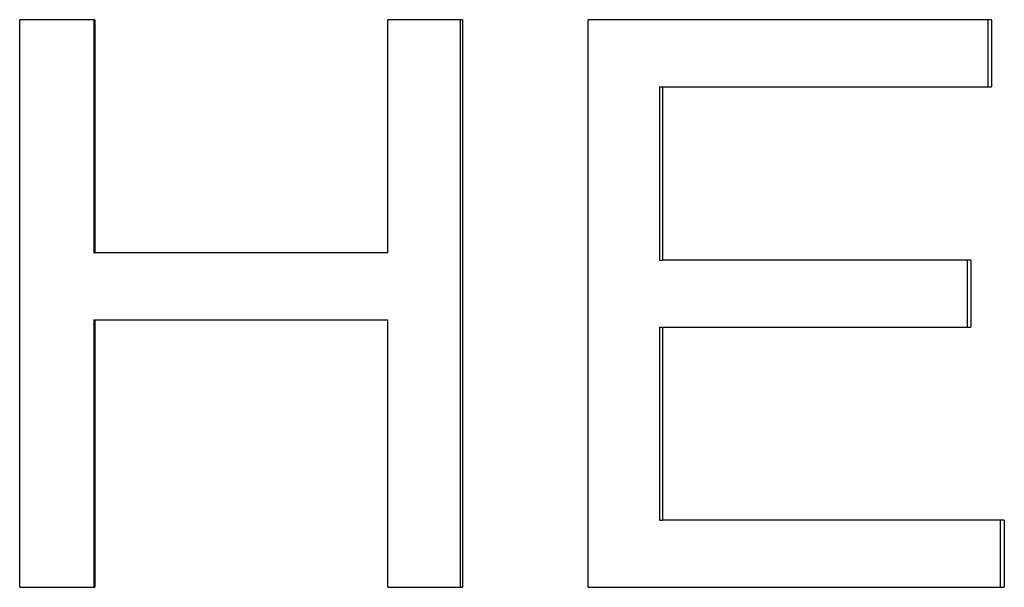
# Model space of a CAD drawing. Extents: x -3.9 to 3.9, y 0 to 10.8.
# Tile 7 of 9: x 0.16 to 0.715, y 4.697 to 5.017. Entities that reach past the tile are written whole.
import ezdxf

# ---------------------------------------------------------------- set-up
doc = ezdxf.new("R2010")
doc.units = 0
doc.header["$MEASUREMENT"] = 0
doc.layers.get('0').update_dxf_attribs({"linetype": 'CONTINUOUS'})

msp = doc.modelspace()

# ---------------------------------------------------------------- linework, layer by layer
for p, q in [((0.20266, 5.01666), (0.1603, 5.01666)), ((0.1603, 4.69666), (0.1603, 5.01666)), ((0.20266, 5.01666), (0.20266, 4.8852)), ((0.40993, 5.01666), (0.36782, 5.01666)), ((0.36782, 4.8852), (0.36782, 5.01666)), ((0.40993, 5.01666), (0.40993, 4.69666)), ((0.70816, 5.01666), (0.48068, 5.01666)), ((0.48068, 4.69666), (0.48068, 5.01666)), ((0.70816, 5.01666), (0.70816, 4.97886)), ((0.52091, 4.97886), (0.52257, 4.97886)), ((0.52257, 4.97886), (0.52257, 4.88106)), ((0.52257, 4.97886), (0.70816, 4.97886)), ((0.20202, 4.8852), (0.20266, 4.8852)), ((0.36782, 4.8852), (0.20266, 4.8852)), ((0.52091, 4.88106), (0.52257, 4.88106)), ((0.69651, 4.88106), (0.52257, 4.88106)), ((0.69651, 4.88106), (0.69651, 4.84325)), ((0.20202, 4.8474), (0.20266, 4.8474)), ((0.20266, 4.8474), (0.20266, 4.69666)), ((0.20266, 4.8474), (0.36782, 4.8474)), ((0.36782, 4.69666), (0.36782, 4.8474)), ((0.52091, 4.84325), (0.52257, 4.84325)), ((0.52257, 4.84325), (0.52257, 4.73447)), ((0.52257, 4.84325), (0.69651, 4.84325)), ((0.52091, 4.73447), (0.52257, 4.73447)), ((0.71529, 4.73447), (0.52257, 4.73447)), ((0.71529, 4.73447), (0.71529, 4.69666)), ((0.1603, 4.69666), (0.20266, 4.69666)), ((0.36782, 4.69666), (0.40993, 4.69666)), ((0.48068, 4.69666), (0.71529, 4.69666))]:
    msp.add_line(p, q)
for points in [[(0.20202, 5.01666), (0.20202, 4.97284), (0.20202, 4.92902), (0.20202, 4.8852)], [(0.40863, 5.01666), (0.40863, 4.91), (0.40863, 4.80333), (0.40863, 4.69666)], [(0.52091, 4.97886), (0.52091, 4.94626), (0.52091, 4.91366), (0.52091, 4.88106)], [(0.20202, 4.8474), (0.20202, 4.79715), (0.20202, 4.74691), (0.20202, 4.69666)], [(0.52091, 4.84325), (0.52091, 4.80699), (0.52091, 4.77073), (0.52091, 4.73447)]]:
    msp.add_open_spline(points, degree=3)
for points, knots in [([(0.70592, 5.01666), (0.70592, 5.01561), (0.70592, 5.01456), (0.70592, 5.01351), (0.70592, 5.01246), (0.70592, 5.01141), (0.70592, 5.01036), (0.70592, 5.00984), (0.70592, 5.00931), (0.70592, 5.00879), (0.70592, 5.00774), (0.70592, 5.00669), (0.70592, 5.00564), (0.70592, 5.00511), (0.70592, 5.00459), (0.70592, 5.00406), (0.70592, 5.00144), (0.70592, 4.99881), (0.70592, 4.99619), (0.70592, 4.99566), (0.70592, 4.99514), (0.70592, 4.99461), (0.70592, 4.99304), (0.70592, 4.99146), (0.70592, 4.98989), (0.70592, 4.98621), (0.70592, 4.98254), (0.70592, 4.97886)], [0, 0, 0, 0, 0.00800203, 0.00800203, 0.00800203, 0.01600406, 0.01600406, 0.01600406, 0.02000508, 0.02000508, 0.02000508, 0.02800711, 0.02800711, 0.02800711, 0.03200813, 0.03200813, 0.03200813, 0.05201321, 0.05201321, 0.05201321, 0.05601423, 0.05601423, 0.05601423, 0.06801728, 0.06801728, 0.06801728, 0.09602439, 0.09602439, 0.09602439, 0.09602439]), ([(0.6943, 4.88106), (0.6943, 4.87895), (0.6943, 4.87685), (0.6943, 4.87475), (0.6943, 4.87423), (0.6943, 4.8737), (0.6943, 4.87318), (0.6943, 4.87213), (0.6943, 4.87108), (0.6943, 4.87003), (0.6943, 4.8695), (0.6943, 4.86898), (0.6943, 4.86845), (0.6943, 4.86688), (0.6943, 4.8653), (0.6943, 4.86373), (0.6943, 4.86215), (0.6943, 4.86058), (0.6943, 4.859), (0.6943, 4.85795), (0.6943, 4.8569), (0.6943, 4.85585), (0.6943, 4.85533), (0.6943, 4.8548), (0.6943, 4.85428), (0.6943, 4.8506), (0.6943, 4.84693), (0.6943, 4.84325)], [0, 0, 0, 0, 0.01600406, 0.01600406, 0.01600406, 0.02000508, 0.02000508, 0.02000508, 0.02800711, 0.02800711, 0.02800711, 0.03200813, 0.03200813, 0.03200813, 0.04401118, 0.04401118, 0.04401118, 0.05601423, 0.05601423, 0.05601423, 0.06401626, 0.06401626, 0.06401626, 0.06801728, 0.06801728, 0.06801728, 0.09602439, 0.09602439, 0.09602439, 0.09602439]), ([(0.71302, 4.73447), (0.71302, 4.73184), (0.71302, 4.72922), (0.71302, 4.72659), (0.71302, 4.72554), (0.71302, 4.72449), (0.71302, 4.72344), (0.71302, 4.72187), (0.71302, 4.72029), (0.71302, 4.71872), (0.71302, 4.71819), (0.71302, 4.71767), (0.71302, 4.71714), (0.71302, 4.71557), (0.71302, 4.71399), (0.71302, 4.71242), (0.71302, 4.71137), (0.71302, 4.71032), (0.71302, 4.70927), (0.71302, 4.70874), (0.71302, 4.70822), (0.71302, 4.70769), (0.71302, 4.70402), (0.71302, 4.70034), (0.71302, 4.69666)], [0, 0, 0, 0, 0.02000508, 0.02000508, 0.02000508, 0.02800711, 0.02800711, 0.02800711, 0.04001016, 0.04001016, 0.04001016, 0.04401118, 0.04401118, 0.04401118, 0.05601423, 0.05601423, 0.05601423, 0.06401626, 0.06401626, 0.06401626, 0.06801728, 0.06801728, 0.06801728, 0.09602439, 0.09602439, 0.09602439, 0.09602439])]:
    msp.add_open_spline(points, degree=3, knots=knots)

doc.saveas('drawing.dxf')
